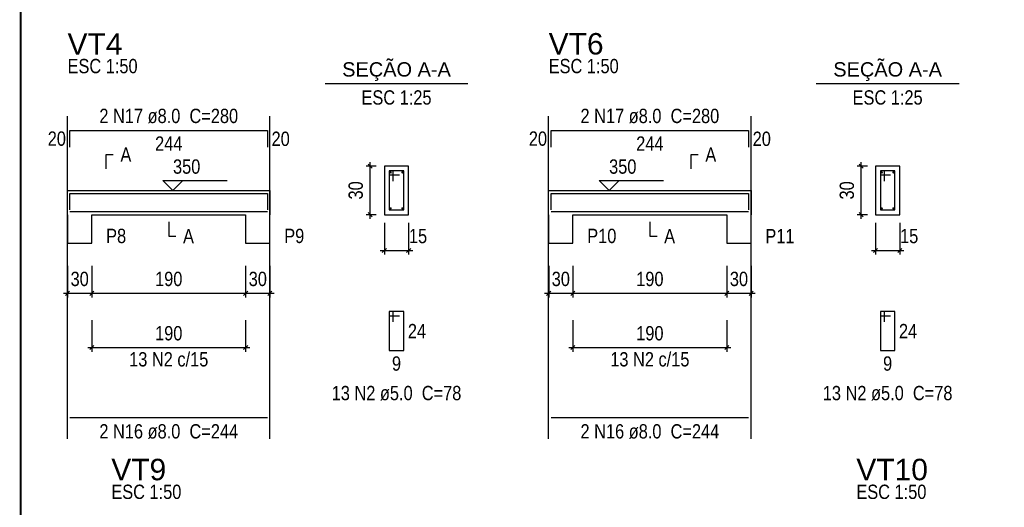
# Model space of a CAD drawing. Extents: x 1874 to 2462, y -2142 to -2023.
# Tile 68 of 74: x 2380 to 2404, y -2049 to -2037. Entities that reach past the tile are written whole.
import ezdxf

# ---------------------------------------------------------------- set-up
doc = ezdxf.new("R2010")
doc.units = 0
doc.header["$LTSCALE"] = 0.1
doc.header["$MEASUREMENT"] = 0
doc.header["$PDMODE"] = 3
doc.header["$PDSIZE"] = 0.1
doc.layers.get('0').update_dxf_attribs({"linetype": 'CONTINUOUS', "lineweight": 25})
doc.layers.get('DEFPOINTS').update_dxf_attribs({"linetype": 'CONTINUOUS', "lineweight": 25})
for name, color, linetype, lineweight in [('Descrição da armadura', 7, 'CONTINUOUS', 5), ('DT-Barras na forma', 20, 'CONTINUOUS', 30), ('DT-Barras no corte', 20, 'CONTINUOUS', 5), ('DT-Barras rebatidas', 20, 'CONTINUOUS', 30), ('DT-Cotas', 1, 'CONTINUOUS', 9), ('DT-Forma', 130, 'CONTINUOUS', 30), ('DT-Pontilhado', 3, 'CONTINUOUS', 25), ('DT-Textos', 7, 'CONTINUOUS', 25), ('DT-Título', 7, 'CONTINUOUS', 25), ('Textos armaduras', 7, 'CONTINUOUS', 5)]:
    doc.layers.add(name, color=color, linetype=linetype, lineweight=lineweight)
doc.layers.add('XX-FOLHA', color=253, linetype='CONTINUOUS')
doc.styles.add('ARIAL', font='arial.ttf')
doc.styles.add('ArialNarrow', font='ARIALN.TTF')
doc.dimstyles.new('UM_25.000000', dxfattribs={"dimtxt": 0.18, "dimasz": 0.1, "dimexe": 0.1, "dimexo": 0.2, "dimgap": 0, "dimtad": 1, "dimtih": 1, "dimtoh": 1, "dimdec": 0, "dimlfac": 25, "dimzin": 0, "dimdsep": 46, "dimtxsty": 'Standard', "dimblk": 'CLOSED', "dimblk1": 'CLOSED', "dimblk2": 'CLOSED', "dimcen": 0.09, "dimdle": 0.1, "dimadec": 0, "dimazin": 2, "dimtfac": 1, "dimtdec": 4, "dimtofl": 0, "dimtmove": 0, "dimatfit": 3, "dimldrblk": 'CLOSED', "dimfxl": 1, "dimtolj": 1, "dimarcsym": 0})
doc.dimstyles.new('UM_50.000000', dxfattribs={"dimtxt": 0.18, "dimasz": 0.1, "dimexe": 0.1, "dimexo": 0.2, "dimgap": 0, "dimtad": 1, "dimtih": 1, "dimtoh": 1, "dimdec": 1, "dimlfac": 50, "dimzin": 0, "dimdsep": 46, "dimtxsty": 'Standard', "dimblk": 'CLOSED', "dimblk1": 'CLOSED', "dimblk2": 'CLOSED', "dimcen": 0.09, "dimdle": 0.1, "dimadec": 1, "dimazin": 2, "dimtfac": 1, "dimtdec": 4, "dimtofl": 0, "dimtmove": 0, "dimatfit": 3, "dimldrblk": 'CLOSED', "dimfxl": 1, "dimtolj": 1, "dimarcsym": 0})

# ---------------------------------------------------------------- blocks, each defined once
blk = doc.blocks.new('_OBLIQUE')
at = {"color": 0, "linetype": 'ByBlock', "lineweight": -2}
blk.add_line((-0.5, -0.5), (0.5, 0.5), dxfattribs=at)
blk = doc.blocks.new('*D4320')
at = {"layer": 'DEFPOINTS', "color": 0, "transparency": 16777216}
for p in [(2381.322, -2043.05), (2381.922, -2043.05), (2381.922, -2043.932)]:
    blk.add_point(p, dxfattribs=at)
at = {"layer": 'DT-Cotas', "color": 0, "lineweight": -2, "transparency": 16777216}
for p, q in [((2381.322, -2043.25), (2381.322, -2044.032)), ((2381.922, -2043.25), (2381.922, -2044.032)), ((2381.222, -2043.932), (2382.022, -2043.932))]:
    blk.add_line(p, q, dxfattribs=at)
at = {"layer": 'DT-Cotas', "color": 0, "lineweight": -2, "transparency": 16777216, "xscale": 0.1, "yscale": 0.1, "zscale": 0.1, "rotation": 180}
blk.add_blockref('_OBLIQUE', (2381.322, -2043.932), dxfattribs=at)
at = {"layer": 'DT-Cotas', "color": 0, "lineweight": -2, "transparency": 16777216, "xscale": 0.1, "yscale": 0.1, "zscale": 0.1}
blk.add_blockref('_OBLIQUE', (2381.922, -2043.932), dxfattribs=at)
at = {"layer": 'DT-Cotas', "transparency": 16777216, "insert": (2381.622, -2043.579), "char_height": 0.353, "attachment_point": 5, "rotation": 0.0057, "style": 'ArialNarrow'}
blk.add_mtext('\\A1;30', dxfattribs=at)
blk = doc.blocks.new('*D4321')
at = {"layer": 'DEFPOINTS', "color": 0, "transparency": 16777216}
for p in [(2381.922, -2043.05), (2385.722, -2043.05), (2385.722, -2043.932)]:
    blk.add_point(p, dxfattribs=at)
at = {"layer": 'DT-Cotas', "color": 0, "lineweight": -2, "transparency": 16777216}
for p, q in [((2381.922, -2043.25), (2381.922, -2044.032)), ((2385.722, -2043.25), (2385.722, -2044.032)), ((2381.822, -2043.932), (2385.822, -2043.932))]:
    blk.add_line(p, q, dxfattribs=at)
at = {"layer": 'DT-Cotas', "color": 0, "lineweight": -2, "transparency": 16777216, "xscale": 0.1, "yscale": 0.1, "zscale": 0.1, "rotation": 180}
blk.add_blockref('_OBLIQUE', (2381.922, -2043.932), dxfattribs=at)
at = {"layer": 'DT-Cotas', "color": 0, "lineweight": -2, "transparency": 16777216, "xscale": 0.1, "yscale": 0.1, "zscale": 0.1}
blk.add_blockref('_OBLIQUE', (2385.722, -2043.932), dxfattribs=at)
at = {"layer": 'DT-Cotas', "transparency": 16777216, "insert": (2383.822, -2043.579), "char_height": 0.353, "attachment_point": 5, "rotation": 0.0057, "style": 'ArialNarrow'}
blk.add_mtext('\\A1;190', dxfattribs=at)
blk = doc.blocks.new('*D4322')
at = {"layer": 'DEFPOINTS', "color": 0, "transparency": 16777216}
for p in [(2385.722, -2043.05), (2386.322, -2043.05), (2386.322, -2043.932)]:
    blk.add_point(p, dxfattribs=at)
at = {"layer": 'DT-Cotas', "color": 0, "lineweight": -2, "transparency": 16777216}
for p, q in [((2385.722, -2043.25), (2385.722, -2044.032)), ((2386.322, -2043.25), (2386.322, -2044.032)), ((2385.622, -2043.932), (2386.422, -2043.932))]:
    blk.add_line(p, q, dxfattribs=at)
at = {"layer": 'DT-Cotas', "color": 0, "lineweight": -2, "transparency": 16777216, "xscale": 0.1, "yscale": 0.1, "zscale": 0.1, "rotation": 180}
blk.add_blockref('_OBLIQUE', (2385.722, -2043.932), dxfattribs=at)
at = {"layer": 'DT-Cotas', "color": 0, "lineweight": -2, "transparency": 16777216, "xscale": 0.1, "yscale": 0.1, "zscale": 0.1}
blk.add_blockref('_OBLIQUE', (2386.322, -2043.932), dxfattribs=at)
at = {"layer": 'DT-Cotas', "transparency": 16777216, "insert": (2386.022, -2043.579), "char_height": 0.353, "attachment_point": 5, "rotation": 0.0057, "style": 'ArialNarrow'}
blk.add_mtext('\\A1;30', dxfattribs=at)
blk = doc.blocks.new('*D4323')
at = {"layer": 'DEFPOINTS', "color": 0, "transparency": 16777216}
for p in [(2388.795, -2040.791), (2389.148, -2040.791), (2389.148, -2041.991)]:
    blk.add_point(p, dxfattribs=at)
at = {"layer": 'DT-Cotas', "color": 0, "lineweight": -2, "transparency": 16777216}
for p, q in [((2388.948, -2040.791), (2388.695, -2040.791)), ((2388.795, -2042.091), (2388.795, -2040.691)), ((2388.948, -2041.991), (2388.695, -2041.991))]:
    blk.add_line(p, q, dxfattribs=at)
at = {"layer": 'DT-Cotas', "color": 0, "lineweight": -2, "transparency": 16777216, "xscale": 0.1, "yscale": 0.1, "zscale": 0.1}
for p, rotation in [((2388.795, -2040.791), 90), ((2388.795, -2041.991), 270)]:
    blk.add_blockref('_OBLIQUE', p, dxfattribs=dict(at, rotation=rotation))
at = {"layer": 'DT-Cotas', "transparency": 16777216, "insert": (2388.442, -2041.391), "char_height": 0.353, "attachment_point": 5, "rotation": 90, "style": 'ArialNarrow'}
blk.add_mtext('\\A1;30', dxfattribs=at)
blk = doc.blocks.new('*D4324')
at = {"layer": 'DEFPOINTS', "color": 0, "transparency": 16777216}
for p in [(2389.148, -2041.991), (2389.748, -2041.991), (2389.748, -2042.873)]:
    blk.add_point(p, dxfattribs=at)
at = {"layer": 'DT-Cotas', "color": 0, "lineweight": -2, "transparency": 16777216}
for p, q in [((2389.148, -2042.191), (2389.148, -2042.973)), ((2389.748, -2042.191), (2389.748, -2042.973)), ((2389.048, -2042.873), (2389.848, -2042.873))]:
    blk.add_line(p, q, dxfattribs=at)
at = {"layer": 'DT-Cotas', "color": 0, "lineweight": -2, "transparency": 16777216, "xscale": 0.1, "yscale": 0.1, "zscale": 0.1, "rotation": 180}
blk.add_blockref('_OBLIQUE', (2389.148, -2042.873), dxfattribs=at)
at = {"layer": 'DT-Cotas', "color": 0, "lineweight": -2, "transparency": 16777216, "xscale": 0.1, "yscale": 0.1, "zscale": 0.1}
blk.add_blockref('_OBLIQUE', (2389.748, -2042.873), dxfattribs=at)
at = {"layer": 'DT-Cotas', "transparency": 16777216, "insert": (2389.98, -2042.52), "char_height": 0.353, "attachment_point": 5, "rotation": 0.0057, "style": 'ArialNarrow'}
blk.add_mtext('\\A1;15', dxfattribs=at)
blk = doc.blocks.new('*D4334')
at = {"layer": 'DEFPOINTS', "color": 0, "transparency": 16777216}
for p in [(2381.922, -2044.391), (2385.722, -2044.391), (2385.722, -2045.273)]:
    blk.add_point(p, dxfattribs=at)
at = {"layer": 'DT-Cotas', "color": 0, "lineweight": -2, "transparency": 16777216}
for p, q in [((2381.922, -2044.591), (2381.922, -2045.373)), ((2385.722, -2044.591), (2385.722, -2045.373)), ((2381.822, -2045.273), (2385.822, -2045.273))]:
    blk.add_line(p, q, dxfattribs=at)
at = {"layer": 'DT-Cotas', "color": 0, "lineweight": -2, "transparency": 16777216, "xscale": 0.1, "yscale": 0.1, "zscale": 0.1, "rotation": 180}
blk.add_blockref('_OBLIQUE', (2381.922, -2045.273), dxfattribs=at)
at = {"layer": 'DT-Cotas', "color": 0, "lineweight": -2, "transparency": 16777216, "xscale": 0.1, "yscale": 0.1, "zscale": 0.1}
blk.add_blockref('_OBLIQUE', (2385.722, -2045.273), dxfattribs=at)
at = {"layer": 'DT-Cotas', "transparency": 16777216, "insert": (2383.822, -2044.92), "char_height": 0.353, "attachment_point": 5, "rotation": 0.0057, "style": 'ArialNarrow'}
blk.add_mtext('\\A1;190', dxfattribs=at)
blk = doc.blocks.new('*D4335')
at = {"layer": 'DEFPOINTS', "color": 0, "transparency": 16777216}
for p in [(2393.207, -2043.05), (2393.807, -2043.05), (2393.807, -2043.932)]:
    blk.add_point(p, dxfattribs=at)
at = {"layer": 'DT-Cotas', "color": 0, "lineweight": -2, "transparency": 16777216}
for p, q in [((2393.207, -2043.25), (2393.207, -2044.032)), ((2393.807, -2043.25), (2393.807, -2044.032)), ((2393.107, -2043.932), (2393.907, -2043.932))]:
    blk.add_line(p, q, dxfattribs=at)
at = {"layer": 'DT-Cotas', "color": 0, "lineweight": -2, "transparency": 16777216, "xscale": 0.1, "yscale": 0.1, "zscale": 0.1, "rotation": 180}
blk.add_blockref('_OBLIQUE', (2393.207, -2043.932), dxfattribs=at)
at = {"layer": 'DT-Cotas', "color": 0, "lineweight": -2, "transparency": 16777216, "xscale": 0.1, "yscale": 0.1, "zscale": 0.1}
blk.add_blockref('_OBLIQUE', (2393.807, -2043.932), dxfattribs=at)
at = {"layer": 'DT-Cotas', "transparency": 16777216, "insert": (2393.507, -2043.579), "char_height": 0.353, "attachment_point": 5, "rotation": 0.0057, "style": 'ArialNarrow'}
blk.add_mtext('\\A1;30', dxfattribs=at)
blk = doc.blocks.new('*D4336')
at = {"layer": 'DEFPOINTS', "color": 0, "transparency": 16777216}
for p in [(2393.807, -2043.05), (2397.607, -2043.05), (2397.607, -2043.932)]:
    blk.add_point(p, dxfattribs=at)
at = {"layer": 'DT-Cotas', "color": 0, "lineweight": -2, "transparency": 16777216}
for p, q in [((2393.807, -2043.25), (2393.807, -2044.032)), ((2397.607, -2043.25), (2397.607, -2044.032)), ((2393.707, -2043.932), (2397.707, -2043.932))]:
    blk.add_line(p, q, dxfattribs=at)
at = {"layer": 'DT-Cotas', "color": 0, "lineweight": -2, "transparency": 16777216, "xscale": 0.1, "yscale": 0.1, "zscale": 0.1, "rotation": 180}
blk.add_blockref('_OBLIQUE', (2393.807, -2043.932), dxfattribs=at)
at = {"layer": 'DT-Cotas', "color": 0, "lineweight": -2, "transparency": 16777216, "xscale": 0.1, "yscale": 0.1, "zscale": 0.1}
blk.add_blockref('_OBLIQUE', (2397.607, -2043.932), dxfattribs=at)
at = {"layer": 'DT-Cotas', "transparency": 16777216, "insert": (2395.707, -2043.579), "char_height": 0.353, "attachment_point": 5, "rotation": 0.0057, "style": 'ArialNarrow'}
blk.add_mtext('\\A1;190', dxfattribs=at)
blk = doc.blocks.new('*D4337')
at = {"layer": 'DEFPOINTS', "color": 0, "transparency": 16777216}
for p in [(2397.607, -2043.05), (2398.207, -2043.05), (2398.207, -2043.932)]:
    blk.add_point(p, dxfattribs=at)
at = {"layer": 'DT-Cotas', "color": 0, "lineweight": -2, "transparency": 16777216}
for p, q in [((2397.607, -2043.25), (2397.607, -2044.032)), ((2398.207, -2043.25), (2398.207, -2044.032)), ((2397.507, -2043.932), (2398.307, -2043.932))]:
    blk.add_line(p, q, dxfattribs=at)
at = {"layer": 'DT-Cotas', "color": 0, "lineweight": -2, "transparency": 16777216, "xscale": 0.1, "yscale": 0.1, "zscale": 0.1, "rotation": 180}
blk.add_blockref('_OBLIQUE', (2397.607, -2043.932), dxfattribs=at)
at = {"layer": 'DT-Cotas', "color": 0, "lineweight": -2, "transparency": 16777216, "xscale": 0.1, "yscale": 0.1, "zscale": 0.1}
blk.add_blockref('_OBLIQUE', (2398.207, -2043.932), dxfattribs=at)
at = {"layer": 'DT-Cotas', "transparency": 16777216, "insert": (2397.907, -2043.579), "char_height": 0.353, "attachment_point": 5, "rotation": 0.0057, "style": 'ArialNarrow'}
blk.add_mtext('\\A1;30', dxfattribs=at)
blk = doc.blocks.new('*D4338')
at = {"layer": 'DEFPOINTS', "color": 0, "transparency": 16777216}
for p in [(2400.927, -2040.791), (2401.28, -2040.791), (2401.28, -2041.991)]:
    blk.add_point(p, dxfattribs=at)
at = {"layer": 'DT-Cotas', "color": 0, "lineweight": -2, "transparency": 16777216}
for p, q in [((2401.08, -2040.791), (2400.827, -2040.791)), ((2400.927, -2042.091), (2400.927, -2040.691)), ((2401.08, -2041.991), (2400.827, -2041.991))]:
    blk.add_line(p, q, dxfattribs=at)
at = {"layer": 'DT-Cotas', "color": 0, "lineweight": -2, "transparency": 16777216, "xscale": 0.1, "yscale": 0.1, "zscale": 0.1}
for p, rotation in [((2400.927, -2040.791), 90), ((2400.927, -2041.991), 270)]:
    blk.add_blockref('_OBLIQUE', p, dxfattribs=dict(at, rotation=rotation))
at = {"layer": 'DT-Cotas', "transparency": 16777216, "insert": (2400.574, -2041.391), "char_height": 0.353, "attachment_point": 5, "rotation": 90, "style": 'ArialNarrow'}
blk.add_mtext('\\A1;30', dxfattribs=at)
blk = doc.blocks.new('*D4339')
at = {"layer": 'DEFPOINTS', "color": 0, "transparency": 16777216}
for p in [(2401.28, -2041.991), (2401.88, -2041.991), (2401.88, -2042.873)]:
    blk.add_point(p, dxfattribs=at)
at = {"layer": 'DT-Cotas', "color": 0, "lineweight": -2, "transparency": 16777216}
for p, q in [((2401.28, -2042.191), (2401.28, -2042.973)), ((2401.88, -2042.191), (2401.88, -2042.973)), ((2401.18, -2042.873), (2401.98, -2042.873))]:
    blk.add_line(p, q, dxfattribs=at)
at = {"layer": 'DT-Cotas', "color": 0, "lineweight": -2, "transparency": 16777216, "xscale": 0.1, "yscale": 0.1, "zscale": 0.1, "rotation": 180}
blk.add_blockref('_OBLIQUE', (2401.28, -2042.873), dxfattribs=at)
at = {"layer": 'DT-Cotas', "color": 0, "lineweight": -2, "transparency": 16777216, "xscale": 0.1, "yscale": 0.1, "zscale": 0.1}
blk.add_blockref('_OBLIQUE', (2401.88, -2042.873), dxfattribs=at)
at = {"layer": 'DT-Cotas', "transparency": 16777216, "insert": (2402.112, -2042.52), "char_height": 0.353, "attachment_point": 5, "rotation": 0.0057, "style": 'ArialNarrow'}
blk.add_mtext('\\A1;15', dxfattribs=at)
blk = doc.blocks.new('*D4340')
at = {"layer": 'DEFPOINTS', "color": 0, "transparency": 16777216}
for p in [(2393.807, -2044.391), (2397.607, -2044.391), (2397.607, -2045.273)]:
    blk.add_point(p, dxfattribs=at)
at = {"layer": 'DT-Cotas', "color": 0, "lineweight": -2, "transparency": 16777216}
for p, q in [((2393.807, -2044.591), (2393.807, -2045.373)), ((2397.607, -2044.591), (2397.607, -2045.373)), ((2393.707, -2045.273), (2397.707, -2045.273))]:
    blk.add_line(p, q, dxfattribs=at)
at = {"layer": 'DT-Cotas', "color": 0, "lineweight": -2, "transparency": 16777216, "xscale": 0.1, "yscale": 0.1, "zscale": 0.1, "rotation": 180}
blk.add_blockref('_OBLIQUE', (2393.807, -2045.273), dxfattribs=at)
at = {"layer": 'DT-Cotas', "color": 0, "lineweight": -2, "transparency": 16777216, "xscale": 0.1, "yscale": 0.1, "zscale": 0.1}
blk.add_blockref('_OBLIQUE', (2397.607, -2045.273), dxfattribs=at)
at = {"layer": 'DT-Cotas', "transparency": 16777216, "insert": (2395.707, -2044.92), "char_height": 0.353, "attachment_point": 5, "rotation": 0.0057, "style": 'ArialNarrow'}
blk.add_mtext('\\A1;190', dxfattribs=at)
blk = doc.blocks.new('Aprovacao A-1_SC')
at = {"layer": 'XX-FOLHA', "ltscale": 0.5, "const_width": 0.5}
blk.add_lwpolyline([(25, 584), (25, 10), (830, 10), (830, 584), (25, 584)], dxfattribs=at)

msp = doc.modelspace()

# ---------------------------------------------------------------- linework, layer by layer
at = {"layer": 'DT-Barras na forma'}
for p, q in [((2389.3683, -2040.9105), (2389.2683, -2040.9105)), ((2389.2683, -2040.9105), (2389.2683, -2041.8705)), ((2389.6283, -2040.9105), (2389.2683, -2040.9105)), ((2389.2683, -2040.9105), (2389.2683, -2041.0105)), ((2389.2683, -2041.0105), (2389.5183, -2041.0105)), ((2389.3683, -2041.1605), (2389.3683, -2040.9105)), ((2389.6283, -2041.8705), (2389.6283, -2040.9105)), ((2401.5, -2040.9105), (2401.4, -2040.9105)), ((2401.4, -2040.9105), (2401.4, -2041.8705)), ((2401.76, -2040.9105), (2401.4, -2040.9105)), ((2401.4, -2040.9105), (2401.4, -2041.0105)), ((2401.4, -2041.0105), (2401.65, -2041.0105)), ((2401.5, -2041.1605), (2401.5, -2040.9105)), ((2401.76, -2041.8705), (2401.76, -2040.9105)), ((2389.2683, -2041.8705), (2389.6283, -2041.8705)), ((2401.4, -2041.8705), (2401.76, -2041.8705))]:
    msp.add_line(p, q, dxfattribs=at)
for points in [[(2381.3819, -2041.8732), (2381.3819, -2041.4685), (2386.2619, -2041.4685), (2386.2619, -2041.8732)], [(2393.2665, -2041.8732), (2393.2665, -2041.4685), (2398.1465, -2041.4685), (2398.1465, -2041.8732)], [(2381.3819, -2041.9125), (2386.2619, -2041.9125)], [(2393.2665, -2041.9125), (2398.1465, -2041.9125)]]:
    msp.add_lwpolyline(points, dxfattribs=at)
at = {"layer": 'DT-Barras no corte'}
for centre in [(2389.3043, -2040.9465), (2389.5923, -2040.9465), (2401.436, -2040.9465), (2401.724, -2040.9465), (2389.3043, -2041.8345), (2389.5923, -2041.8345), (2401.436, -2041.8345), (2401.724, -2041.8345)]:
    msp.add_circle(centre, 0.016, dxfattribs=at)
at = {"layer": 'DT-Barras rebatidas'}
for p, q in [((2381.3819, -2040.32), (2381.3819, -2039.9153)), ((2381.3819, -2039.9153), (2386.2619, -2039.9153)), ((2386.2619, -2039.9153), (2386.2619, -2040.32)), ((2393.2665, -2040.32), (2393.2665, -2039.9153)), ((2393.2665, -2039.9153), (2398.1465, -2039.9153)), ((2398.1465, -2039.9153), (2398.1465, -2040.32)), ((2389.3683, -2044.385), (2389.2683, -2044.385)), ((2389.2683, -2044.385), (2389.2683, -2045.345)), ((2389.6283, -2044.385), (2389.2683, -2044.385)), ((2389.2683, -2044.385), (2389.2683, -2044.485)), ((2389.2683, -2044.485), (2389.5183, -2044.485)), ((2389.3683, -2044.635), (2389.3683, -2044.385)), ((2389.6283, -2045.345), (2389.6283, -2044.385)), ((2401.5, -2044.385), (2401.4, -2044.385)), ((2401.4, -2044.385), (2401.4, -2045.345)), ((2401.76, -2044.385), (2401.4, -2044.385)), ((2401.4, -2044.385), (2401.4, -2044.485)), ((2401.4, -2044.485), (2401.65, -2044.485)), ((2401.5, -2044.635), (2401.5, -2044.385)), ((2401.76, -2045.345), (2401.76, -2044.385)), ((2389.2683, -2045.345), (2389.6283, -2045.345)), ((2401.4, -2045.345), (2401.76, -2045.345)), ((2381.3819, -2046.9957), (2386.2619, -2046.9957)), ((2393.2665, -2046.9957), (2398.1465, -2046.9957))]:
    msp.add_line(p, q, dxfattribs=at)
at = {"layer": 'DT-Forma'}
for p, q in [((2389.7483, -2040.7905), (2389.1483, -2040.7905)), ((2389.1483, -2040.7905), (2389.1483, -2041.9905)), ((2389.7483, -2041.9905), (2389.7483, -2040.7905)), ((2401.88, -2040.7905), (2401.28, -2040.7905)), ((2401.28, -2040.7905), (2401.28, -2041.9905)), ((2401.88, -2041.9905), (2401.88, -2040.7905)), ((2381.3219, -2041.3905), (2381.9219, -2041.3905)), ((2381.9219, -2041.3905), (2385.7219, -2041.3905)), ((2385.7219, -2041.3905), (2386.3219, -2041.3905)), ((2393.2065, -2041.3905), (2393.8065, -2041.3905)), ((2393.8065, -2041.3905), (2397.6065, -2041.3905)), ((2397.6065, -2041.3905), (2398.2065, -2041.3905)), ((2381.3219, -2041.9905), (2381.3219, -2042.6965)), ((2381.9219, -2042.6965), (2381.9219, -2041.9905)), ((2381.9219, -2041.9905), (2385.7219, -2041.9905)), ((2385.7219, -2041.9905), (2385.7219, -2042.6965)), ((2386.3219, -2042.6965), (2386.3219, -2041.9905)), ((2389.1483, -2041.9905), (2389.7483, -2041.9905)), ((2393.2065, -2041.9905), (2393.2065, -2042.6965)), ((2393.8065, -2042.6965), (2393.8065, -2041.9905)), ((2393.8065, -2041.9905), (2397.6065, -2041.9905)), ((2397.6065, -2041.9905), (2397.6065, -2042.6965)), ((2398.2065, -2042.6965), (2398.2065, -2041.9905)), ((2401.28, -2041.9905), (2401.88, -2041.9905)), ((2381.3219, -2042.6965), (2381.9219, -2042.6965)), ((2385.7219, -2042.6965), (2386.3219, -2042.6965)), ((2393.2065, -2042.6965), (2393.8065, -2042.6965)), ((2397.6065, -2042.6965), (2398.2065, -2042.6965))]:
    msp.add_line(p, q, dxfattribs=at)
at = {"layer": 'DT-Forma', "linetype": 'Continuous'}
for p, q in [((2381.3219, -2041.9905), (2381.3219, -2041.3905)), ((2386.3219, -2041.3905), (2386.3219, -2041.9905)), ((2393.2065, -2041.9905), (2393.2065, -2041.3905)), ((2398.2065, -2041.3905), (2398.2065, -2041.9905))]:
    msp.add_line(p, q, dxfattribs=at)
at = {"layer": 'DT-Pontilhado', "ltscale": 0.05}
for p, q in [((2381.3219, -2047.5252), (2381.3219, -2039.5623)), ((2386.3219, -2047.5252), (2386.3219, -2039.5623)), ((2393.2065, -2047.5252), (2393.2065, -2039.5623)), ((2398.2065, -2047.5252), (2398.2065, -2039.5623))]:
    msp.add_line(p, q, dxfattribs=at)
at = {"layer": 'DT-Textos'}
for p, q in [((2387.6833, -2038.749), (2391.2133, -2038.749)), ((2399.815, -2038.749), (2403.345, -2038.749))]:
    msp.add_line(p, q, dxfattribs=at)
for points in [[(2382.2749, -2040.861), (2382.2749, -2040.508), (2382.4514, -2040.508)], [(2396.724, -2040.861), (2396.724, -2040.508), (2396.9005, -2040.508)], [(2384.1739, -2041.1434), (2383.9268, -2041.3905), (2383.6797, -2041.1434), (2385.2682, -2041.1434)], [(2394.9465, -2041.1434), (2394.6994, -2041.3905), (2394.4523, -2041.1434), (2396.0408, -2041.1434)], [(2383.8219, -2042.167), (2383.8219, -2042.52), (2383.9984, -2042.52)], [(2395.7065, -2042.167), (2395.7065, -2042.52), (2395.883, -2042.52)]]:
    msp.add_lwpolyline(points, dxfattribs=at)

# ---------------------------------------------------------------- block references
at = {"xscale": 0.1, "yscale": 0.1, "zscale": 0.1}
msp.add_blockref('Aprovacao A-1_SC', (2377.665, -2082.645), dxfattribs=at)

# ---------------------------------------------------------------- texts
at = {"layer": 'Descrição da armadura', "char_height": 0.353, "attachment_point": 8, "line_spacing_factor": 0.9, "style": 'ArialNarrow'}
for s, insert, width in [('2 N17 ø8.0  C=280', (2383.8222, -2039.7384), 7.2012), ('2 N17 ø8.0  C=280', (2395.7068, -2039.7384), 7.2012), ('13 N2 c/15', (2383.8219, -2045.7429), 4.236), ('13 N2 c/15', (2395.7065, -2045.7429), 4.236), ('13 N2 ø5.0  C=78', (2389.4482, -2046.5804), 6.7776), ('13 N2 ø5.0  C=78', (2401.5798, -2046.5804), 6.7776), ('2 N16 ø8.0  C=244', (2383.8222, -2047.5254), 7.2012), ('2 N16 ø8.0  C=244', (2395.7068, -2047.5254), 7.2012)]:
    msp.add_mtext(s, dxfattribs=dict(at, insert=insert, width=width))
at = {"layer": 'DT-Textos', "char_height": 0.353, "line_spacing_factor": 0.798}
for s, insert, width, attachment_point, style in [('ESC 1:50', (2381.3222, -2038.5034), 3.3888, 7, 'ArialNarrow'), ('SEÇÃO A-A', (2389.4482, -2038.6889), 3.8124, 8, 'ARIAL'), ('ESC 1:50', (2393.2068, -2038.5034), 3.3888, 7, 'ArialNarrow'), ('SEÇÃO A-A', (2401.5798, -2038.6889), 3.8124, 8, 'ARIAL'), ('ESC 1:25', (2389.4482, -2039.2784), 3.3888, 8, 'ArialNarrow'), ('ESC 1:25', (2401.5798, -2039.2784), 3.3888, 8, 'ArialNarrow'), ('A', (2382.6282, -2040.6844), 0.4236, 7, 'ArialNarrow'), ('A', (2397.0768, -2040.6844), 0.4236, 7, 'ArialNarrow'), ('350', (2383.9272, -2040.9844), 1.2708, 7, 'ArialNarrow'), ('350', (2394.6998, -2040.9844), 1.2708, 7, 'ArialNarrow'), ('P8', (2382.2752, -2042.6964), 0.8472, 7, 'ArialNarrow'), ('A', (2384.1752, -2042.6964), 0.4236, 7, 'ArialNarrow'), ('P9', (2386.6752, -2042.6964), 0.8472, 7, 'ArialNarrow'), ('P10', (2394.1598, -2042.6964), 1.2708, 7, 'ArialNarrow'), ('A', (2396.0598, -2042.6964), 0.4236, 7, 'ArialNarrow'), ('P11', (2398.5598, -2042.6964), 1.2708, 7, 'ArialNarrow'), ('ESC 1:50', (2382.4032, -2049.0137), 3.3888, 7, 'ArialNarrow'), ('ESC 1:50', (2400.8074, -2049.0137), 3.3888, 7, 'ArialNarrow')]:
    msp.add_mtext(s, dxfattribs=dict(at, insert=insert, width=width, attachment_point=attachment_point, style=style))
at = {"layer": 'DT-Título', "char_height": 0.5295, "attachment_point": 7, "line_spacing_factor": 0.798, "style": 'ARIAL'}
for s, insert, width in [('VT4', (2381.3222, -2038.0442), 1.9062), ('VT6', (2393.2068, -2038.0442), 1.9062), ('VT9', (2382.4032, -2048.5545), 1.9062), ('VT10', (2400.8074, -2048.5545), 2.5416)]:
    msp.add_mtext(s, dxfattribs=dict(at, insert=insert, width=width))
at = {"layer": 'Textos armaduras', "char_height": 0.353, "line_spacing_factor": 0.9, "style": 'ArialNarrow'}
for s, insert, width, attachment_point in [('20', (2381.2819, -2040.2941), 1.2472, 9), ('20', (2393.1665, -2040.2941), 1.2472, 9), ('244', (2383.8219, -2040.0592), 1.6708, 2), ('20', (2386.3619, -2039.9411), 1.2472, 1), ('244', (2395.7065, -2040.0592), 1.6708, 2), ('20', (2398.2465, -2039.9411), 1.2472, 1), ('24', (2389.7283, -2044.6885), 1.2472, 1), ('24', (2401.86, -2044.6885), 1.2472, 1), ('9', (2389.4483, -2045.4889), 0.8236, 2), ('9', (2401.58, -2045.4889), 0.8236, 2)]:
    msp.add_mtext(s, dxfattribs=dict(at, insert=insert, width=width, attachment_point=attachment_point))

# ---------------------------------------------------------------- dimensions: what is measured, and where the dimension line sits
at = {"layer": 'DT-Cotas'}
for base, p1, p2, picture, middle in [((2388.7953, -2040.7905), (2389.1483, -2041.9905), (2389.1483, -2040.7905), '*D4323', (2388.4423, -2041.3905)), ((2400.927, -2040.7905), (2401.28, -2041.9905), (2401.28, -2040.7905), '*D4338', (2400.574, -2041.3905))]:
    dim = msp.add_linear_dim(base=base, p1=p1, p2=p2, angle=90, dimstyle='UM_25.000000', override={"dimtxt": 0.353, "dimasz": 0.1, "dimexe": 0.1, "dimexo": 0.2, "dimtad": 1, "dimtih": 0, "dimtoh": 0, "dimdec": 1, "dimlfac": 25, "dimzin": 8, "dimtxsty": 'ArialNarrow', "dimblk": 'OBLIQUE', "dimblk1": 'OBLIQUE', "dimblk2": 'OBLIQUE', "dimsah": 1, "dimdle": 0.1, "dimse1": 0, "dimse2": 0, "dimclrt": 256, "dimadec": 1, "dimazin": 3, "dimtmove": 2, "dimldrblk": 'OBLIQUE'}, dxfattribs=at)
    dim.commit()
    dim.dimension.update_dxf_attribs({"geometry": picture, "text_midpoint": middle, "dimtype": 160, "text_rotation": 90})
for base, p1, p2, dimstyle, override, picture, middle in [((2389.7483, -2042.873), (2389.1483, -2041.9905), (2389.7483, -2041.9905), 'UM_25.000000', {"dimtxt": 0.353, "dimasz": 0.1, "dimexe": 0.1, "dimexo": 0.2, "dimtad": 1, "dimtih": 0, "dimtoh": 0, "dimdec": 1, "dimlfac": 25, "dimzin": 8, "dimtxsty": 'ArialNarrow', "dimblk": 'OBLIQUE', "dimblk1": 'OBLIQUE', "dimblk2": 'OBLIQUE', "dimsah": 1, "dimdle": 0.1, "dimse1": 0, "dimse2": 0, "dimclrt": 256, "dimadec": 1, "dimazin": 3, "dimtmove": 2, "dimldrblk": 'OBLIQUE'}, '*D4324', (2389.9801, -2042.52)), ((2401.88, -2042.873), (2401.28, -2041.9905), (2401.88, -2041.9905), 'UM_25.000000', {"dimtxt": 0.353, "dimasz": 0.1, "dimexe": 0.1, "dimexo": 0.2, "dimtad": 1, "dimtih": 0, "dimtoh": 0, "dimdec": 1, "dimlfac": 25, "dimzin": 8, "dimtxsty": 'ArialNarrow', "dimblk": 'OBLIQUE', "dimblk1": 'OBLIQUE', "dimblk2": 'OBLIQUE', "dimsah": 1, "dimdle": 0.1, "dimse1": 0, "dimse2": 0, "dimclrt": 256, "dimadec": 1, "dimazin": 3, "dimtmove": 2, "dimldrblk": 'OBLIQUE'}, '*D4339', (2402.1118, -2042.52)), ((2381.9219, -2043.932), (2381.3219, -2043.0495), (2381.9219, -2043.0495), 'UM_50.000000', {"dimtxt": 0.353, "dimasz": 0.1, "dimexe": 0.1, "dimexo": 0.2, "dimtad": 1, "dimtih": 0, "dimtoh": 0, "dimdec": 1, "dimlfac": 50, "dimzin": 8, "dimtxsty": 'ArialNarrow', "dimblk": 'OBLIQUE', "dimblk1": 'OBLIQUE', "dimblk2": 'OBLIQUE', "dimsah": 1, "dimdle": 0.1, "dimse1": 0, "dimse2": 0, "dimclrt": 256, "dimadec": 1, "dimazin": 3, "dimtmove": 2, "dimldrblk": 'OBLIQUE'}, '*D4320', (2381.6219, -2043.579)), ((2385.7219, -2043.932), (2381.9219, -2043.0495), (2385.7219, -2043.0495), 'UM_50.000000', {"dimtxt": 0.353, "dimasz": 0.1, "dimexe": 0.1, "dimexo": 0.2, "dimtad": 1, "dimtih": 0, "dimtoh": 0, "dimdec": 1, "dimlfac": 50, "dimzin": 8, "dimtxsty": 'ArialNarrow', "dimblk": 'OBLIQUE', "dimblk1": 'OBLIQUE', "dimblk2": 'OBLIQUE', "dimsah": 1, "dimdle": 0.1, "dimse1": 0, "dimse2": 0, "dimclrt": 256, "dimadec": 1, "dimazin": 3, "dimtmove": 2, "dimldrblk": 'OBLIQUE'}, '*D4321', (2383.8219, -2043.579)), ((2386.3219, -2043.932), (2385.7219, -2043.0495), (2386.3219, -2043.0495), 'UM_50.000000', {"dimtxt": 0.353, "dimasz": 0.1, "dimexe": 0.1, "dimexo": 0.2, "dimtad": 1, "dimtih": 0, "dimtoh": 0, "dimdec": 1, "dimlfac": 50, "dimzin": 8, "dimtxsty": 'ArialNarrow', "dimblk": 'OBLIQUE', "dimblk1": 'OBLIQUE', "dimblk2": 'OBLIQUE', "dimsah": 1, "dimdle": 0.1, "dimse1": 0, "dimse2": 0, "dimclrt": 256, "dimadec": 1, "dimazin": 3, "dimtmove": 2, "dimldrblk": 'OBLIQUE'}, '*D4322', (2386.0219, -2043.579)), ((2393.8065, -2043.932), (2393.2065, -2043.0495), (2393.8065, -2043.0495), 'UM_50.000000', {"dimtxt": 0.353, "dimasz": 0.1, "dimexe": 0.1, "dimexo": 0.2, "dimtad": 1, "dimtih": 0, "dimtoh": 0, "dimdec": 1, "dimlfac": 50, "dimzin": 8, "dimtxsty": 'ArialNarrow', "dimblk": 'OBLIQUE', "dimblk1": 'OBLIQUE', "dimblk2": 'OBLIQUE', "dimsah": 1, "dimdle": 0.1, "dimse1": 0, "dimse2": 0, "dimclrt": 256, "dimadec": 1, "dimazin": 3, "dimtmove": 2, "dimldrblk": 'OBLIQUE'}, '*D4335', (2393.5065, -2043.579)), ((2397.6065, -2043.932), (2393.8065, -2043.0495), (2397.6065, -2043.0495), 'UM_50.000000', {"dimtxt": 0.353, "dimasz": 0.1, "dimexe": 0.1, "dimexo": 0.2, "dimtad": 1, "dimtih": 0, "dimtoh": 0, "dimdec": 1, "dimlfac": 50, "dimzin": 8, "dimtxsty": 'ArialNarrow', "dimblk": 'OBLIQUE', "dimblk1": 'OBLIQUE', "dimblk2": 'OBLIQUE', "dimsah": 1, "dimdle": 0.1, "dimse1": 0, "dimse2": 0, "dimclrt": 256, "dimadec": 1, "dimazin": 3, "dimtmove": 2, "dimldrblk": 'OBLIQUE'}, '*D4336', (2395.7065, -2043.579)), ((2398.2065, -2043.932), (2397.6065, -2043.0495), (2398.2065, -2043.0495), 'UM_50.000000', {"dimtxt": 0.353, "dimasz": 0.1, "dimexe": 0.1, "dimexo": 0.2, "dimtad": 1, "dimtih": 0, "dimtoh": 0, "dimdec": 1, "dimlfac": 50, "dimzin": 8, "dimtxsty": 'ArialNarrow', "dimblk": 'OBLIQUE', "dimblk1": 'OBLIQUE', "dimblk2": 'OBLIQUE', "dimsah": 1, "dimdle": 0.1, "dimse1": 0, "dimse2": 0, "dimclrt": 256, "dimadec": 1, "dimazin": 3, "dimtmove": 2, "dimldrblk": 'OBLIQUE'}, '*D4337', (2397.9065, -2043.579)), ((2385.7219, -2045.2734), (2381.9219, -2044.3909), (2385.7219, -2044.3909), 'UM_50.000000', {"dimtxt": 0.353, "dimasz": 0.1, "dimexe": 0.1, "dimexo": 0.2, "dimtad": 1, "dimtih": 0, "dimtoh": 0, "dimdec": 1, "dimlfac": 50, "dimzin": 8, "dimtxsty": 'ArialNarrow', "dimblk": 'OBLIQUE', "dimblk1": 'OBLIQUE', "dimblk2": 'OBLIQUE', "dimsah": 1, "dimdle": 0.1, "dimse1": 0, "dimse2": 0, "dimclrt": 256, "dimadec": 1, "dimazin": 3, "dimtmove": 2, "dimldrblk": 'OBLIQUE'}, '*D4334', (2383.8219, -2044.9204)), ((2397.6065, -2045.2734), (2393.8065, -2044.3909), (2397.6065, -2044.3909), 'UM_50.000000', {"dimtxt": 0.353, "dimasz": 0.1, "dimexe": 0.1, "dimexo": 0.2, "dimtad": 1, "dimtih": 0, "dimtoh": 0, "dimdec": 1, "dimlfac": 50, "dimzin": 8, "dimtxsty": 'ArialNarrow', "dimblk": 'OBLIQUE', "dimblk1": 'OBLIQUE', "dimblk2": 'OBLIQUE', "dimsah": 1, "dimdle": 0.1, "dimse1": 0, "dimse2": 0, "dimclrt": 256, "dimadec": 1, "dimazin": 3, "dimtmove": 2, "dimldrblk": 'OBLIQUE'}, '*D4340', (2395.7065, -2044.9204))]:
    dim = msp.add_linear_dim(base=base, p1=p1, p2=p2, dimstyle=dimstyle, override=override, dxfattribs=at)
    dim.commit()
    dim.dimension.update_dxf_attribs({"geometry": picture, "text_midpoint": middle, "dimtype": 160, "text_rotation": 0.00573})

doc.saveas('drawing.dxf')
